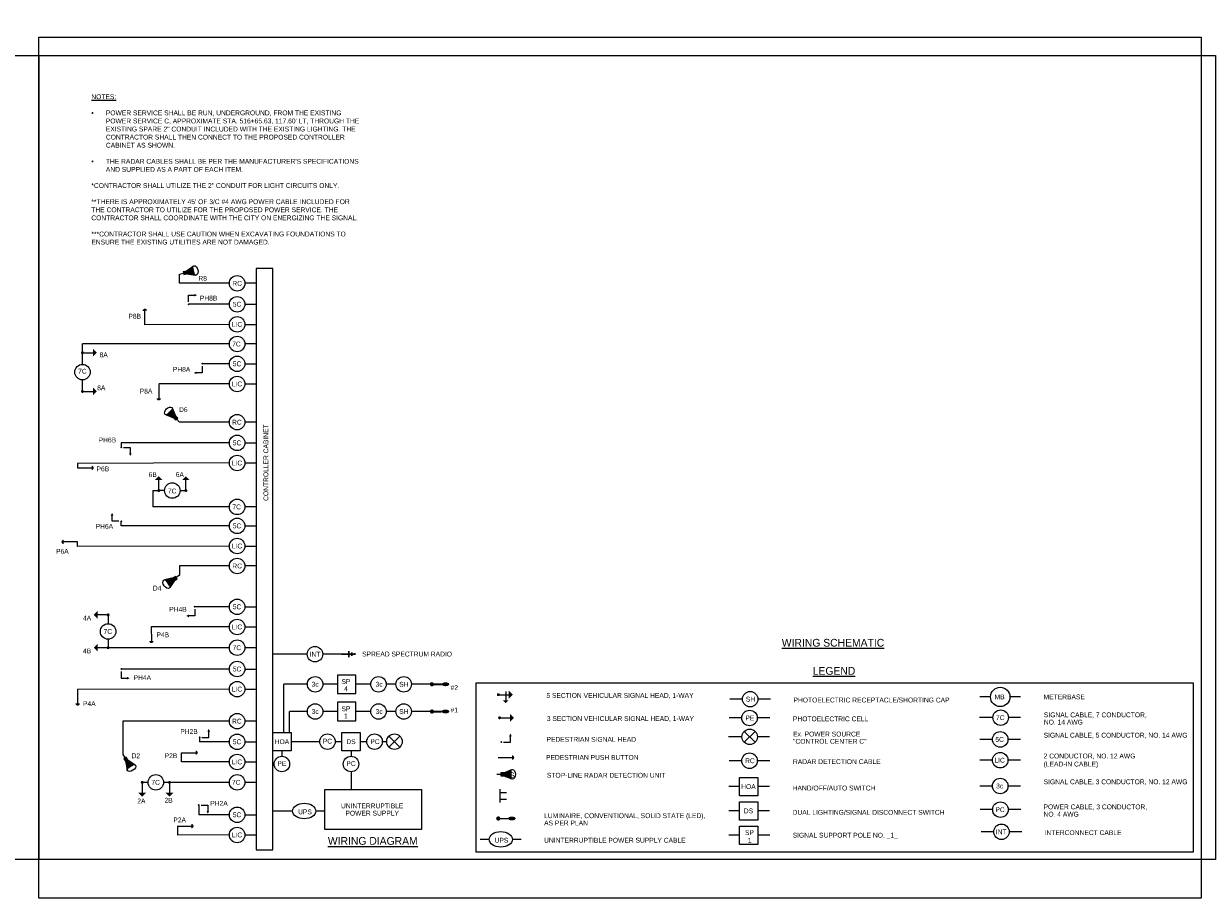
# Model space of a CAD drawing. Header units: feet. Extents: x -492 to 323056, y -198 to 581286.
# Tile 23 of 29: x 126 to 156, y -139 to -116. Entities that reach past the tile are written whole.
import ezdxf
from ezdxf.enums import TextEntityAlignment as Align

# ---------------------------------------------------------------- set-up
doc = ezdxf.new("R2010")
doc.units = ezdxf.units.FT
doc.header["$MEASUREMENT"] = 0
doc.layers.add('COLUMNS', color=6, linetype='Continuous', plot=False)
doc.layers.add('VIEWPORT', color=232, linetype='Continuous', plot=False)
for name, color, linetype in [('LT_P_Luminaires', 2, 'Continuous'), ('SG_P_Detection', 24, 'Continuous'), ('SG_P_Heads', 2, 'Continuous'), ('SG_P_Interconnect_Cable', 7, 'interconnectpr'), ('SH_Data', 7, 'Continuous'), ('ST_Details', 4, 'Continuous'), ('TEXT-DED', 10, 'Continuous')]:
    doc.layers.add(name, color=color, linetype=linetype)
doc.layers.add('SG_P_Heads (Construction)', color=2, linetype='Continuous', lineweight=13)
doc.styles.add('Slanted', font='font31.shx', dxfattribs={"height": 0.14})
doc.styles.add('Slanted-Normal', font='font31.shx', dxfattribs={"height": 0.14})
doc.styles.add('Slanted-Normal LS 0.50', font='ISO_FONTRIGHT.shx', dxfattribs={"height": 0.14})
doc.styles.get("Standard").update_dxf_attribs({"font": 'font31.shx'})
doc.linetypes.add('interconnectpr', pattern='A,1.95,-0.05,["TR",Slanted,S=1,R=0,X=0,Y=-0.06],-0.25,1.95', length=4.2)
doc.dimstyles.get("Standard").update_dxf_attribs({"dimtxt": 0.18, "dimasz": 0.18, "dimexe": 0.18, "dimexo": 0.0625, "dimgap": 0.09, "dimtad": 0, "dimtih": 1, "dimtoh": 1, "dimdec": 4, "dimzin": 0, "dimdsep": 46, "dimtxsty": 'Standard', "dimcen": 0.09, "dimadec": 0, "dimazin": 0, "dimtfac": 1, "dimtdec": 4, "dimtofl": 0, "dimtmove": 0, "dimatfit": 3, "dimfxl": 1, "dimtolj": 1, "dimtzin": 0, "dimarcsym": 0})

# ---------------------------------------------------------------- blocks, each defined once
blk = doc.blocks.new('*D1096')
at = {"layer": 'Defpoints', "color": 0, "transparency": 16777216}
for p in [(87.402, -118.52), (88.583, -118.52), (90.066, -118.52), (88.265, -119.072), (88.583, -121.396)]:
    blk.add_point(p, dxfattribs=at)
at = {"layer": 'TEXT-DED', "color": 0, "lineweight": -2, "transparency": 16777216}
blk.add_arc((88.583, -118.52), 0.636, 191.2725, 258.7275, dxfattribs=at)
at = {"layer": 'TEXT-DED', "color": 0, "transparency": 16777216}
for points in [[(87.938, -118.647), (87.979, -118.643), (87.946, -118.52)], [(88.46, -119.124), (88.456, -119.165), (88.583, -119.157)]]:
    blk.add_solid(points, dxfattribs=at)
blk = doc.blocks.new('CSMP')
at = {"layer": 'LT_P_Luminaires', "linetype": 'Continuous', "lineweight": 0}
h = blk.add_hatch(color=1, dxfattribs=at)
edge = h.paths.add_edge_path()
edge.add_arc((0, 0), 0.055, 0, 360)
at = {"layer": 'LT_P_Luminaires', "lineweight": 35}
h = blk.add_hatch(color=1, dxfattribs=at)
edge = h.paths.add_edge_path()
edge.add_ellipse((0.35, 0), major_axis=(0.1, 0), ratio=0.5, start_angle=0, end_angle=360)
at = {"layer": 'LT_P_Luminaires', "color": 1, "lineweight": 35}
blk.add_line((0, 0), (0.25, 0), dxfattribs=at)
blk = doc.blocks.new('SHSWP')
at = {"layer": 'ST_Details'}
h = blk.add_hatch(color=1, dxfattribs=at)
edge = h.paths.add_edge_path()
edge.add_arc((0, 0), 0.04, 0, 360)
at = {"layer": 'ST_Details', "color": 1}
blk.add_line((0.04, 0), (0.27, 0), dxfattribs=at)
at = {"layer": 'ST_Details', "color": 1, "extrusion": (0, 0, -1)}
blk.add_solid([(-0.27, 0.1), (-0.37, 0), (-0.27, -0.1)], dxfattribs=at)
blk = doc.blocks.new('SHSW5P')
at = {"layer": 'ST_Details'}
h = blk.add_hatch(color=1, dxfattribs=at)
edge = h.paths.add_edge_path()
edge.add_arc((0, 0), 0.04, 0, 360)
at = {"layer": 'ST_Details', "color": 1}
for p, q in [((0.04, 0), (0.27, 0)), ((0.189, 0.086), (0.189, -0.149))]:
    blk.add_line(p, q, dxfattribs=at)
at = {"layer": 'ST_Details', "color": 1, "extrusion": (0, 0, -1)}
for points in [[(-0.27, 0.1), (-0.37, 0), (-0.27, -0.1)], [(-0.255, -0.149), (-0.188, -0.216), (-0.121, -0.149)]]:
    blk.add_solid(points, dxfattribs=at)
blk = doc.blocks.new('PEDPBP')
at = {"layer": 'ST_Details'}
blk.add_hatch(color=1, dxfattribs=at).paths.add_polyline_path([(0.18, 0.028), (0.18, -0.028, 0.999997)])
at = {"layer": 'ST_Details', "color": 1}
blk.add_line((0, 0), (0.18, 0), dxfattribs=at)
blk = doc.blocks.new('PED1P')
at = {"layer": 'SG_P_Heads (Construction)', "color": 2, "linetype": 'Continuous', "lineweight": 30}
blk.add_point((0, 0), dxfattribs=at)
at = {"layer": 'ST_Details', "color": 1, "flags": 128}
blk.add_lwpolyline([(0.06, 0), (0.235, 0), (0.235, -0.15)], dxfattribs=at)
at = {"layer": 'ST_Details', "color": 1, "extrusion": (0, 0, -1)}
blk.add_solid([(-0.27, -0.15), (-0.2, -0.15), (-0.235, -0.22)], dxfattribs=at)
blk = doc.blocks.new('SG_SSRADIO_P')
at = {"layer": 'SG_P_Interconnect_Cable', "linetype": 'Continuous', "lineweight": 30}
for p, q in [((0, 0), (0.35, 0)), ((0.19, -0.075), (0.19, 0.075)), ((0.27, -0.045), (0.27, 0.045)), ((0.35, 0.02), (0.35, -0.02))]:
    blk.add_line(p, q, dxfattribs=at)
blk = doc.blocks.new('SG_DET_SB_RADARP')
at = {"layer": 'SG_P_Detection'}
h = blk.add_hatch(color=256, dxfattribs=at)
edge = h.paths.add_edge_path()
edge.add_line((0.243, 0.12), (0.037, 0.037))
edge.add_line((0.037, 0.037), (0.037, -0.038))
edge.add_line((0.037, -0.038), (0.243, -0.12))
edge.add_ellipse((0.262, 0), major_axis=(0, -0.124), ratio=0.621318, start_angle=194.0157, end_angle=345.9652, ccw=False)
for p, q in [((-0.144, 0), (-0.038, 0)), ((0.037, 0.037), (0.243, 0.12)), ((0.037, -0.038), (0.243, -0.12))]:
    blk.add_line(p, q, dxfattribs=at)
at = {"layer": 'SG_P_Detection', "flags": 128}
blk.add_lwpolyline([(-0.038, 0.037), (-0.038, -0.038), (0.037, -0.038), (0.037, 0.037), (-0.038, 0.037)], close=True, dxfattribs=at)
at = {"layer": 'SG_P_Detection'}
blk.add_ellipse((0.262, 0), major_axis=(0, -0.124), ratio=0.621318, dxfattribs=at)
at = {"layer": 'SG_P_Detection', "extrusion": (0, 0, -1)}
blk.add_solid([(0.037, 0.037), (0.037, -0.038), (-0.038, 0.037), (-0.038, -0.038)], dxfattribs=at)

msp = doc.modelspace()

# ---------------------------------------------------------------- hatches: boundary and pattern name
at = {"layer": 'ST_Details'}
h = msp.add_hatch(color=1, dxfattribs=at)
edge = h.paths.add_edge_path()
edge.add_line((138.11686, -135.74634), (137.911, -135.82893))
edge.add_line((137.911, -135.82893), (137.911, -135.90393))
edge.add_line((137.911, -135.90393), (138.11672, -135.98681))
edge.add_ellipse((138.13545, -135.86659), major_axis=(-0.00006, -0.12393), ratio=0.62131844, start_angle=194.015698, end_angle=345.965162, ccw=False)
h = msp.add_hatch(color=1, dxfattribs=at)
edge = h.paths.add_edge_path()
edge.add_arc((137.77003, -137.00671), 0.055, 0, 360)
h = msp.add_hatch(color=1, dxfattribs=at)
edge = h.paths.add_edge_path()
edge.add_ellipse((138.12003, -137.00671), major_axis=(0.1, 0), ratio=0.5, start_angle=0, end_angle=360)

# ---------------------------------------------------------------- linework, layer by layer
at = {"layer": 'COLUMNS', "color": 3}
msp.add_lwpolyline([(95.53658, -138.06895), (95.53658, -117.31895), (125.91158, -117.31895), (125.91158, -138.06895)], close=True, dxfattribs=at)
at = {"layer": 'COLUMNS', "color": 2}
msp.add_lwpolyline([(125.91158, -138.06895), (125.91158, -117.31895), (156.28658, -117.31895), (156.28658, -138.06895)], close=True, dxfattribs=at)
at = {"layer": 'SH_Data', "color": 3}
msp.add_line((131.52124, -137.81415), (131.94635, -137.81415), dxfattribs=at)
msp.add_lwpolyline([(131.94635, -137.81415), (131.94635, -122.80991), (131.52124, -122.80991), (131.52124, -137.81415)], dxfattribs=at)
at = {"layer": 'SH_Data', "color": 3, "flags": 128}
msp.add_lwpolyline([(137.20049, -133.50187), (155.70964, -133.50187), (155.70964, -137.87482), (137.20049, -137.87482)], close=True, dxfattribs=at)
at = {"layer": 'ST_Details'}
for p, q in [((130.82782, -123.19553), (129.54362, -123.19553)), ((131.52124, -123.19553), (131.22782, -123.19553)), ((130.82782, -123.73606), (129.77429, -123.73606)), ((130.82782, -124.2556), (128.64902, -124.2653)), ((130.82782, -124.76125), (127.03618, -124.76125)), ((131.52124, -124.76125), (131.22782, -124.76125)), ((127.03618, -125.28705), (127.03618, -124.98705)), ((130.82782, -125.27317), (130.12854, -125.27317)), ((130.82782, -125.7927), (129.00322, -125.79203)), ((130.82782, -126.77826), (129.54362, -126.77826)), ((131.52124, -126.77826), (131.22782, -126.77826)), ((130.82782, -127.31275), (128.03478, -127.31275)), ((130.82782, -127.83228), (126.90951, -127.84198)), ((128.85477, -128.54396), (129.00477, -128.54396)), ((129.15477, -128.54396), (129.00477, -128.54396)), ((129.55477, -128.54396), (129.70477, -128.54396)), ((130.82782, -128.96579), (128.85477, -128.96579)), ((131.52124, -128.96579), (131.22782, -128.96579)), ((130.82782, -129.45586), (128.03478, -129.45586)), ((130.82782, -129.9754), (126.90951, -129.9851)), ((130.82782, -130.49053), (129.54362, -130.49053)), ((131.52124, -130.49053), (131.22782, -130.49053)), ((127.69689, -131.75216), (127.69689, -131.97977)), ((130.82782, -131.54442), (129.93345, -131.54442)), ((130.82782, -132.06395), (128.80817, -132.06395)), ((127.69689, -132.37977), (127.69689, -132.59967)), ((130.82782, -132.59967), (127.69689, -132.59967)), ((131.52124, -132.59967), (131.22782, -132.59967)), ((130.82782, -133.14969), (128.03478, -133.14969)), ((135.1282, -133.54304), (134.8782, -133.54304)), ((130.82782, -133.66923), (126.90951, -133.67893)), ((144.07209, -133.92711), (143.74501, -133.92711)), ((144.79916, -133.92711), (144.47209, -133.92711)), ((150.47807, -133.86985), (150.201, -133.86985)), ((151.25514, -133.86985), (150.97807, -133.86985)), ((135.1282, -134.2459), (134.8782, -134.2459)), ((130.82782, -134.49496), (128.07782, -134.49496)), ((128.07782, -134.49496), (128.07782, -135.35747)), ((131.52124, -134.49496), (131.22782, -134.49496)), ((144.05705, -134.41314), (143.72997, -134.41314)), ((144.78412, -134.41314), (144.45705, -134.41314)), ((150.53912, -134.40369), (150.19331, -134.40369)), ((151.24745, -134.40369), (150.93912, -134.40369)), ((144.11933, -134.75775), (144.40217, -135.0406)), ((144.11933, -135.0406), (144.40217, -134.75775)), ((130.82782, -135.02795), (130.05986, -135.02795)), ((135.23113, -135.16527), (134.94829, -134.88243)), ((135.23113, -134.88243), (134.94829, -135.16527)), ((144.06075, -134.89918), (143.71493, -134.89918)), ((144.76908, -134.89918), (144.46075, -134.89918)), ((150.52807, -134.96619), (150.201, -134.96619)), ((151.25514, -134.96619), (150.92807, -134.96619)), ((132.18317, -135.26069), (132.18317, -135.40219)), ((133.96786, -135.26069), (133.96786, -135.40219)), ((130.82782, -135.54748), (129.59378, -135.54748)), ((144.05705, -135.51666), (143.72997, -135.51666)), ((144.78412, -135.51666), (144.45705, -135.51666)), ((150.52807, -135.50326), (150.201, -135.50326)), ((151.25514, -135.50326), (150.92807, -135.50326)), ((128.72958, -136.0743), (128.57958, -136.0743)), ((130.82782, -136.0743), (129.12958, -136.0743)), ((131.52124, -136.0743), (131.22782, -136.0743)), ((143.99516, -136.18306), (143.72145, -136.18306)), ((144.7756, -136.18306), (144.46883, -136.18306)), ((150.52807, -136.16886), (150.201, -136.16886)), ((151.25514, -136.16886), (150.92807, -136.16886)), ((130.82782, -136.91184), (130.03715, -136.91184)), ((132.46078, -136.81415), (132.23371, -136.81415)), ((133.28786, -136.81415), (133.06078, -136.81415)), ((143.99516, -136.81061), (143.72145, -136.81061)), ((144.7756, -136.81061), (144.46883, -136.81061)), ((150.53279, -136.77914), (150.20571, -136.77914)), ((151.25986, -136.77914), (150.93279, -136.77914)), ((130.82782, -137.43137), (129.4876, -137.43469)), ((137.53334, -137.54605), (137.30627, -137.54605)), ((138.36041, -137.54605), (138.13334, -137.54605)), ((143.99628, -137.43817), (143.72258, -137.43817)), ((144.77672, -137.43817), (144.46995, -137.43817)), ((150.55989, -137.34983), (150.23282, -137.34983)), ((151.28696, -137.34983), (150.95989, -137.34983))]:
    msp.add_line(p, q, dxfattribs=at)
at = {"layer": 'ST_Details', "color": 1}
for p, q in [((137.911, -135.82893), (138.11686, -135.74634)), ((137.72994, -135.86643), (137.836, -135.86643)), ((137.911, -135.90393), (138.11672, -135.98681)), ((137.77005, -137.00672), (138.02005, -137.00672))]:
    msp.add_line(p, q, dxfattribs=at)
at = {"layer": 'ST_Details', "flags": 128}
for points in [[(129.54362, -123.19553), (129.54362, -122.9556)], [(131.22782, -123.73606), (131.52124, -123.73606)], [(131.22782, -124.2556), (131.52124, -124.2556)], [(127.03618, -124.98705), (127.03618, -124.76125)], [(131.22782, -125.27317), (131.52124, -125.27317)], [(127.03618, -125.98705), (127.03618, -125.68705)], [(131.22782, -125.7927), (131.52124, -125.7927)], [(128.03478, -127.31275), (128.03478, -127.43103)], [(131.22782, -127.31275), (131.52124, -127.31275)], [(126.90951, -127.84198), (126.90951, -127.9582)], [(131.22782, -127.83228), (131.52124, -127.83228)], [(128.85477, -128.54396), (128.85477, -128.96579)], [(128.03478, -129.45586), (128.03478, -129.33759)], [(131.22782, -129.45586), (131.52124, -129.45586)], [(126.90951, -129.9851), (126.90893, -129.86889)], [(131.22782, -129.9754), (131.52124, -129.9754)], [(129.54362, -130.49053), (129.54362, -130.73046)], [(131.22782, -131.54442), (131.52124, -131.54442)], [(131.22782, -132.06395), (131.52124, -132.06395)], [(132.838, -132.76686), (131.94635, -132.76793)], [(133.71919, -132.76611), (133.238, -132.76669)], [(131.22782, -133.14969), (131.52124, -133.14969)], [(132.84143, -133.54296), (132.23318, -133.54296)], [(132.23318, -134.78702), (132.23318, -133.54296)], [(134.4782, -133.54296), (134.09184, -133.54296)], [(136.05585, -133.54304), (135.5282, -133.54304)], [(131.22782, -133.66923), (131.52124, -133.66923)], [(132.84143, -134.24582), (132.38318, -134.24582)], [(132.38318, -134.78702), (132.38318, -134.24582)], [(134.4782, -134.24582), (134.09184, -134.24582)], [(136.05585, -134.2459), (135.5282, -134.2459)], [(130.05986, -134.91306), (130.05986, -135.02795)], [(131.22782, -135.02795), (131.52124, -135.02795)], [(132.42002, -135.02385), (133.16069, -135.02385)], [(133.56069, -135.02385), (133.73102, -135.02385)], [(134.20469, -135.02385), (134.37502, -135.02385)], [(134.77502, -135.02385), (134.88971, -135.02385)], [(129.59378, -135.54748), (129.59378, -135.30832)], [(131.22782, -135.54748), (131.52124, -135.54748)], [(133.96786, -135.80219), (133.96786, -136.263)], [(130.03715, -136.66253), (130.03715, -136.91184)], [(131.22782, -136.91184), (131.52124, -136.91184)], [(132.23371, -136.81415), (131.94635, -136.81415)], [(129.4876, -137.20192), (129.4876, -137.44107)], [(131.22782, -137.43137), (131.52124, -137.43137)]]:
    msp.add_lwpolyline(points, dxfattribs=at)
for points in [[(134.09184, -133.30613), (133.61817, -133.30613), (133.61817, -133.7798), (134.09184, -133.7798), (134.09184, -133.30613)], [(134.09184, -134.00899), (133.61817, -134.00899), (133.61817, -134.48266), (134.09184, -134.48266), (134.09184, -134.00899)], [(131.94635, -134.78702), (132.42002, -134.78702), (132.42002, -135.26069), (131.94635, -135.26069), (131.94635, -134.78702)], [(134.20469, -134.78702), (134.20469, -135.26069), (133.73102, -135.26069), (133.73102, -134.78702), (134.20469, -134.78702)], [(143.99516, -135.94623), (144.46883, -135.94623), (144.46883, -136.4199), (143.99516, -136.4199), (143.99516, -135.94623)], [(135.78819, -136.263), (135.78819, -137.28881), (133.28819, -137.28881), (133.28819, -136.263), (135.78819, -136.263)], [(143.99516, -136.57378), (144.46883, -136.57378), (144.46883, -137.04745), (143.99516, -137.04745), (143.99516, -136.57378)], [(143.99628, -137.20133), (144.46995, -137.20133), (144.46995, -137.675), (143.99628, -137.675), (143.99628, -137.20133)]]:
    msp.add_lwpolyline(points, close=True, dxfattribs=at)
at = {"layer": 'ST_Details', "color": 1, "flags": 128}
msp.add_lwpolyline([(137.836, -135.82893), (137.836, -135.90393), (137.911, -135.90393), (137.911, -135.82893), (137.836, -135.82893)], close=True, dxfattribs=at)
for points in [[(137.81323, -136.2527), (137.81323, -136.59453)], [(137.81323, -136.33862), (137.98078, -136.33862)], [(137.81323, -136.50862), (137.98078, -136.50862)]]:
    msp.add_lwpolyline(points, dxfattribs=at)
at = {"layer": 'ST_Details'}
for centre, radius in [((131.02782, -123.19553), 0.2), ((131.02782, -123.73606), 0.2), ((131.02782, -124.2556), 0.2), ((131.02782, -124.76125), 0.2), ((131.02782, -125.27317), 0.2), ((127.03618, -125.48705), 0.2), ((131.02782, -125.7927), 0.2), ((131.02782, -126.77826), 0.2), ((131.02782, -127.31275), 0.2), ((131.02782, -127.83228), 0.2), ((129.35477, -128.54396), 0.2), ((131.02782, -128.96579), 0.2), ((131.02782, -129.45586), 0.2), ((131.02782, -129.9754), 0.2), ((131.02782, -130.49053), 0.2), ((131.02782, -131.54442), 0.2), ((127.69689, -132.17977), 0.2), ((131.02782, -132.06395), 0.2), ((131.02782, -132.59967), 0.2), ((133.038, -132.76669), 0.2), ((131.02782, -133.14969), 0.2), ((131.02782, -133.66923), 0.2), ((133.04143, -133.54296), 0.2), ((134.6782, -133.54296), 0.2), ((135.3282, -133.54304), 0.2), ((150.72807, -133.86985), 0.25), ((144.27209, -133.92711), 0.2), ((133.04143, -134.24582), 0.2), ((134.6782, -134.24582), 0.2), ((135.3282, -134.2459), 0.2), ((144.25705, -134.41314), 0.2), ((150.73912, -134.40369), 0.2), ((131.02782, -134.49496), 0.2), ((131.02782, -135.02795), 0.2), ((133.36069, -135.02385), 0.2), ((134.57502, -135.02385), 0.2), ((135.08971, -135.02385), 0.2), ((144.26075, -134.89918), 0.2), ((150.72807, -134.96619), 0.2), ((131.02782, -135.54748), 0.2), ((132.18317, -135.60219), 0.2), ((133.96786, -135.60219), 0.2), ((144.25705, -135.51666), 0.2), ((150.72807, -135.50326), 0.2), ((128.92958, -136.0743), 0.2), ((131.02782, -136.0743), 0.2), ((150.72807, -136.16886), 0.2), ((150.73279, -136.77914), 0.2), ((131.02782, -136.91184), 0.2), ((131.02782, -137.43137), 0.2), ((150.75989, -137.34983), 0.2)]:
    msp.add_circle(centre, radius, dxfattribs=at)
at = {"layer": 'ST_Details', "color": 1}
msp.add_ellipse((138.13545, -135.86659), major_axis=(-0.00006, -0.12393), ratio=0.62131844, dxfattribs=at)
at = {"layer": 'ST_Details'}
for centre in [(132.76078, -136.81415), (137.83334, -137.54605)]:
    msp.add_ellipse(centre, major_axis=(0.3, 0), ratio=0.66666667, dxfattribs=at)
at = {"layer": 'ST_Details', "color": 1, "extrusion": (0, 0, -1)}
msp.add_solid([(-137.836, -135.82893), (-137.836, -135.90393), (-137.911, -135.82893), (-137.911, -135.90393)], dxfattribs=at)

# ---------------------------------------------------------------- block references
at = {"layer": 'SG_P_Detection'}
for p, rotation in [((129.68343, -122.92298), 13.13517474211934), ((129.44278, -126.67606), 134.6171623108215), ((129.42463, -130.8108), 214.0259666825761), ((128.15555, -135.47817), 302.7816496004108)]:
    msp.add_blockref('SG_DET_SB_RADARP', p, dxfattribs=dict(at, rotation=rotation))
at = {"layer": 'SG_P_Detection', "color": 2, "linetype": 'Continuous', "lineweight": 30}
for p, xscale, yscale, zscale, rotation in [((128.64902, -124.2653), -2, 2, 2, 270.5102747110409), ((129.00327, -125.8024), -2, 2, 2, 90.2837420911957), ((126.90893, -129.86889), 1.999999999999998, 1.999999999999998, 1.999999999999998, 180.2837420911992), ((128.80817, -132.06395), -1.999999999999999, 2, 2, 91.10094547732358), ((126.90951, -133.67893), -2, 2, 2, 90.2837420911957), ((129.59378, -135.30832), -2, 2, 2, 180), ((129.48819, -137.20192), 1.999999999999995, 1.999999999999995, 1.999999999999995, 359.7162579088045)]:
    msp.add_blockref('PEDPBP', p, dxfattribs=dict(at, xscale=xscale, yscale=yscale, zscale=zscale, rotation=rotation))
at = {"layer": 'SG_P_Detection', "color": 2, "linetype": 'Continuous', "lineweight": 30, "xscale": 2, "yscale": 2, "zscale": 2}
for p in [(126.90951, -127.9582), (137.76553, -135.4349)]:
    msp.add_blockref('PEDPBP', p, dxfattribs=at)
at = {"layer": 'SG_P_Heads', "color": 2, "linetype": 'Continuous', "lineweight": 30, "extrusion": (0, 0, -1), "xscale": -1}
for p, rotation in [((-129.77429, -123.73606), 270), ((-130.12854, -125.27317), 90), ((-128.03478, -129.33759), 180), ((-129.93345, -131.54442), 90)]:
    msp.add_blockref('PED1P', p, dxfattribs=dict(at, rotation=rotation))
at = {"layer": 'SG_P_Heads', "color": 2, "linetype": 'Continuous', "lineweight": 0, "xscale": -1}
for p, rotation in [((127.03618, -124.98705), 180), ((127.03618, -125.98705), 180), ((128.57958, -136.0743), 90.00000000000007), ((129.27958, -136.0743), 90.00000000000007)]:
    msp.add_blockref('SHSWP', p, dxfattribs=dict(at, rotation=rotation))
at = {"layer": 'SG_P_Heads', "color": 2, "linetype": 'Continuous', "lineweight": 30, "extrusion": (0, 0, -1), "xscale": -1}
for p in [(-128.03478, -127.43103), (-130.03715, -136.66253)]:
    msp.add_blockref('PED1P', p, dxfattribs=at)
at = {"layer": 'SG_P_Heads', "color": 2, "linetype": 'Continuous', "lineweight": 0, "rotation": 90.00000000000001}
for p in [(129.00477, -128.54396), (129.70477, -128.54396)]:
    msp.add_blockref('SHSWP', p, dxfattribs=at)
at = {"layer": 'SG_P_Heads', "color": 2, "linetype": 'Continuous', "lineweight": 0, "xscale": -1}
for p in [(127.69689, -131.75216), (127.69689, -132.59967)]:
    msp.add_blockref('SHSWP', p, dxfattribs=at)
at = {"layer": 'SG_P_Heads', "color": 2, "linetype": 'Continuous', "lineweight": 30, "extrusion": (0, 0, -1)}
for p, rotation in [((-128.03478, -133.14969), 270), ((-130.05986, -134.91306), 180), ((-137.84767, -135.03306), 180)]:
    msp.add_blockref('PED1P', p, dxfattribs=dict(at, rotation=rotation))
at = {"layer": 'SG_P_Heads', "color": 2, "linetype": 'Continuous', "lineweight": 13}
msp.add_blockref('SHSW5P', (137.77181, -133.81148), dxfattribs=at)
at = {"layer": 'SG_P_Heads', "color": 2, "linetype": 'Continuous', "lineweight": 0}
msp.add_blockref('SHSWP', (137.80348, -134.40816), dxfattribs=at)
at = {"layer": 'SG_P_Interconnect_Cable', "linetype": 'Continuous', "lineweight": 30, "zscale": 17.99999999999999, "rotation": 0.3170877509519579}
msp.add_blockref('SG_SSRADIO_P', (133.71919, -132.76611), dxfattribs=at)
at = {"layer": 'ST_Details', "color": 1, "xscale": -1, "rotation": 180}
for p in [(136.05585, -133.54304), (136.05585, -134.2459)]:
    msp.add_blockref('CSMP', p, dxfattribs=at)

# ---------------------------------------------------------------- texts
at = {"layer": 'ST_Details', "color": 1, "insert": (138.13003, -135.88992), "char_height": 0.14, "attachment_point": 5, "line_spacing_factor": 0.6, "style": 'Slanted-Normal LS 0.50'}
msp.add_mtext('\\FISO_FONTLEFT;S', dxfattribs=at)
at = {"layer": 'TEXT-DED', "style": 'Slanted-Normal'}
for s, p in [('R8', (130.02802, -123.00532)), ('PH8B', (130.06563, -123.51388)), ('P8B', (128.22077, -123.98079)), ('8A', (127.4773, -124.97836)), ('PH8A', (129.36842, -125.3528)), ('8A', (127.41534, -125.82997)), ('P8A', (128.51354, -125.91586)), ('D6', (129.52811, -126.39186)), ('PH6B', (127.45287, -127.17676)), ('P6B', (127.39925, -127.92267)), ('6B', (128.7429, -128.0693)), ('6A', (129.4429, -128.0693)), ('PH6A', (127.37613, -129.40511)), ('D4', (128.852, -130.99894)), ('4A', (127.04843, -131.77247)), ('PH4B', (129.27515, -131.54604)), ('P4B', (128.94563, -132.20382)), ('4B', (127.04843, -132.61998)), ('SPREAD SPECTRUM RADIO', (134.25449, -132.70055)), ('PH4A', (128.35524, -133.31039)), ('P4A', (127.04872, -133.98078)), ('PH2B', (129.56055, -134.70078)), ('D2', (128.30408, -135.32583)), ('P2B', (129.15796, -135.32467)), ('2A', (128.45111, -136.49181)), ('2B', (129.15305, -136.47398)), ('PH2A', (130.3347, -136.55216)), ('P2A', (129.38172, -136.98065))]:
    msp.add_text(s, height=0.125, dxfattribs=at).set_placement(p, align=Align.TOP_LEFT)
for s, height, p in [('RC', 0.125, (131.02867, -123.19553)), ('5C', 0.125, (131.02599, -123.73606)), ('LIC', 0.125, (131.02599, -124.2556)), ('7C', 0.125, (131.01108, -124.76125)), ('5C', 0.125, (131.02599, -125.27317)), ('7C', 0.125, (127.03403, -125.46436)), ('LIC', 0.125, (131.02599, -125.7927)), ('RC', 0.125, (131.02149, -126.77826)), ('5C', 0.125, (131.02599, -127.31275)), ('LIC', 0.125, (131.02599, -127.83228)), ('7C', 0.125, (129.34952, -128.55531)), ('7C', 0.125, (131.01598, -128.96579)), ('5C', 0.125, (131.02599, -129.45586)), ('LIC', 0.125, (131.02599, -129.9754)), ('RC', 0.125, (131.02867, -130.49053)), ('5C', 0.125, (131.02599, -131.54442)), ('LIC', 0.125, (131.02599, -132.06395)), ('7C', 0.125, (127.69045, -132.17977)), ('%%UWIRING SCHEMATIC', 0.2, (146.41144, -132.47159)), ('7C', 0.125, (131.02137, -132.59967)), ('INT', 0.125, (133.03855, -132.76669)), ('5C', 0.125, (131.02599, -133.14969)), ('LIC', 0.125, (131.02599, -133.66923)), ('3c', 0.125, (133.04198, -133.54296)), ('3c', 0.125, (134.69299, -133.54296)), ('SH', 0.125, (135.33234, -133.54304)), ('#2', 0.125, (136.63391, -133.62981)), ('SH', 0.125, (144.28052, -133.92711)), ('MB', 0.125, (150.7124, -133.86985)), ('3c', 0.125, (133.04198, -134.24582)), ('3c', 0.125, (134.69299, -134.24582)), ('SH', 0.125, (135.33234, -134.2459)), ('#1', 0.125, (136.63391, -134.20876)), ('RC', 0.125, (131.02038, -134.49496)), ('PE', 0.125, (144.26548, -134.41314)), ('7C', 0.125, (150.72939, -134.40369)), ('5C', 0.125, (131.02599, -135.02795)), ('HOA', 0.125, (132.18483, -135.02385)), ('PC', 0.125, (133.36069, -135.01227)), ('DS', 0.125, (133.96786, -135.0255)), ('PC', 0.125, (134.58661, -135.02385)), ('5C', 0.125, (150.7123, -134.96619)), ('RC', 0.125, (144.26548, -135.51666)), ('LIC', 0.125, (150.7123, -135.50326)), ('LIC', 0.125, (131.02599, -135.54748)), ('PE', 0.125, (132.18317, -135.5906)), ('PC', 0.125, (133.96786, -135.5906)), ('7C', 0.125, (128.92453, -136.0743)), ('7C', 0.125, (131.00393, -136.0743)), ('HOA', 0.125, (144.22804, -136.18306)), ('3c', 0.125, (150.7123, -136.16886)), ('5C', 0.125, (131.02599, -136.91184)), ('DS', 0.125, (144.22804, -136.81061)), ('PC', 0.125, (150.72466, -136.77914)), ('INT', 0.125, (150.75176, -137.34983)), ('LIC', 0.125, (131.02599, -137.43137)), ('%%UWIRING DIAGRAM', 0.2, (134.52977, -137.58556))]:
    msp.add_text(s, height=height, dxfattribs=at).set_placement(p, align=Align.MIDDLE_CENTER)
msp.add_text('CONTROLLER CABINET', height=0.125, rotation=90, dxfattribs=at).set_placement((131.77099, -127.82281), align=Align.MIDDLE_CENTER)
msp.add_text('P6A', height=0.125, rotation=0.283742, dxfattribs=at).set_placement((126.35206, -130.04912), align=Align.TOP_LEFT)
for s, p in [('METERBASE', (151.84783, -133.86985)), ('HAND/OFF/AUTO SWITCH', (145.36829, -136.22115)), ('DUAL LIGHTING/SIGNAL DISCONNECT SWITCH', (145.36829, -136.8487)), ('SIGNAL SUPPORT POLE NO. _1_', (145.36941, -137.43817))]:
    msp.add_text(s, height=0.125, dxfattribs=at).set_placement(p, align=Align.MIDDLE_LEFT)
for s, p in [('SP', (144.13852, -137.43629)), ('1', (144.21243, -137.63124))]:
    msp.add_text(s, height=0.125, dxfattribs=at).set_placement(p)
at = {"layer": 'TEXT-DED', "char_height": 0.125, "style": 'Slanted-Normal'}
for s, insert, width, attachment_point in [('{\\LNOTES:\\P}\\P\\pxi-3,l3,t3;{\\fSymbol|b0|i0|c2|p18;·^I}POWER SERVICE SHALL BE RUN, UNDERGROUND, FROM THE EXISTING POWER SERVICE C, APPROXIMATE STA. 516+65.63, 117.60\' LT, THROUGH THE EXISTING SPARE 2" CONDUIT INCLUDED WITH THE EXISTING LIGHTING. THE CONTRACTOR SHALL THEN CONNECT TO THE PROPOSED CONTROLLER CABINET AS SHOWN. \\P\\pi0,l0,tz;\\P\\pi-3,l3,t3;{\\fSymbol|b0|i0|c2|p18;·^I}THE RADAR CABLES SHALL BE PER THE MANUFACTURER\'S SPECIFICATIONS AND SUPPLIED AS A PART OF EACH ITEM. \\P\\pi0,l0,tz;\\P*CONTRACTOR SHALL UTILIZE THE 2" CONDUIT FOR LIGHT CIRCUITS ONLY.\\P\\P**THERE IS APPROXIMATELY 45\' OF 3/C #4 AWG POWER CABLE INCLUDED FOR THE CONTRACTOR TO UTILIZE FOR THE PROPOSED POWER SERVICE. THE CONTRACTOR SHALL COORDINATE WITH THE CITY ON ENERGIZING THE SIGNAL. \\P\\P***CONTRACTOR SHALL USE CAUTION WHEN EXCAVATING FOUNDATIONS TO ENSURE THE EXISTING UTILITIES ARE NOT DAMAGED. ', (127.26421, -120.25643), 6.7556914, 4), ('SIGNAL CABLE, 5 CONDUCTOR, NO. 14 AWG', (151.84783, -134.7946), 3.7177978, 1), ('2 CONDUCTOR, NO. 12 AWG \\P(LEAD-IN CABLE)', (151.84783, -135.33167), 3.7177978, 1), ('SIGNAL CABLE, 3 CONDUCTOR, NO. 12 AWG', (151.84783, -135.99727), 3.7177978, 1)]:
    msp.add_mtext(s, dxfattribs=dict(at, insert=insert, width=width, attachment_point=attachment_point))
at = {"layer": 'TEXT-DED', "style": 'Slanted-Normal'}
for s, insert, char_height, attachment_point, line_spacing_factor in [('{\\Ffont31|c0;\\LLEGEND}', (145.88728, -133.09673), 0.2, 1, 1.44), ('PHOTOELECTRIC RECEPTACLE/SHORTING CAP', (145.39185, -133.95045), 0.125, 4, 0.9), ('SIGNAL CABLE, 7 CONDUCTOR, \\PNO. 14 AWG', (151.85446, -134.42703), 0.125, 4, 0.9), ('PHOTOELECTRIC CELL', (145.37681, -134.43648), 0.125, 4, 0.9), ('Ex. POWER SOURCE\\P"CONTROL CENTER C"', (145.3805, -134.92251), 0.125, 4, 0.9), ('RADAR DETECTION CABLE', (145.37681, -135.53999), 0.125, 4, 0.9), ('STOP-LINE RADAR DETECTION UNIT', (139.02525, -135.89268), 0.125, 4, 0.9), ('UNINTERRUPTIBLE\\PPOWER SUPPLY', (134.51486, -136.77622), 0.125, 5, 0.9), ('POWER CABLE, 3 CONDUCTOR,\\PNO. 4 AWG', (151.84593, -136.80247), 0.125, 4, 0.9), ('UPS\\P', (132.77952, -136.83748), 0.125, 5, 0.6), ('INTERCONNECT CABLE', (151.87303, -137.37316), 0.125, 4, 0.9), ('UPS\\P', (137.85208, -137.56938), 0.125, 5, 0.6), ('UNINTERRUPTIBLE POWER SUPPLY CABLE', (138.9531, -137.56938), 0.125, 4, 0.9)]:
    msp.add_mtext(s, dxfattribs=dict(at, insert=insert, char_height=char_height, attachment_point=attachment_point, line_spacing_factor=line_spacing_factor))
at = {"layer": 'TEXT-DED', "char_height": 0.125, "width": 4.2369905, "attachment_point": 4, "line_spacing_factor": 0.9, "style": 'Slanted-Normal'}
for s, insert in [('5 SECTION VEHICULAR SIGNAL HEAD, 1-WAY', (139.01236, -133.8425)), ('3 SECTION VEHICULAR SIGNAL HEAD, 1-WAY', (139.02214, -134.43942)), ('PEDESTRIAN SIGNAL HEAD', (139.0155, -134.96627)), ('PEDESTRIAN PUSH BUTTON', (139.00224, -135.43133)), ('LUMINAIRE, CONVENTIONAL, SOLID STATE (LED), AS PER PLAN', (138.95327, -137.03005))]:
    msp.add_mtext(s, dxfattribs=dict(at, insert=insert))

# ---------------------------------------------------------------- dimensions: what is measured, and where the dimension line sits
at = {"layer": 'TEXT-DED'}
dim = msp.add_angular_dim_2l(base=(88.26454, -119.07157), line1=((88.58273, -121.39636), (88.58273, -118.52045)), line2=((90.06555, -118.52045), (87.40177, -118.52045)), text=' ', dimstyle='Standard', override={"dimscale": 1, "dimasz": 0.125, "dimlfac": 1}, dxfattribs=at)
dim.commit()
dim.dimension.update_dxf_attribs({"geometry": '*D1096', "text_midpoint": (146.60877, -21.78386)})

# ---------------------------------------------------------------- next in the draw order: texts
at = {"layer": 'TEXT-DED', "char_height": 0.125, "attachment_point": 5, "line_spacing_factor": 0.9, "style": 'Slanted-Normal', "bg_fill": 3, "box_fill_scale": 1.1, "bg_fill_color": 7, "bg_fill_transparency": 0}
for s, insert in [('SP\\P4', (133.83626, -133.5663)), ('SP\\P1', (133.83626, -134.26916))]:
    msp.add_mtext(s, dxfattribs=dict(at, insert=insert))

# ---------------------------------------------------------------- next in the draw order: linework, layer by layer
at = {"layer": 'ST_Details', "flags": 128}
for points in [[(133.61817, -133.54296), (133.24143, -133.54296)], [(133.61817, -134.24582), (133.24143, -134.24582)]]:
    msp.add_lwpolyline(points, dxfattribs=at)
at = {"layer": 'VIEWPORT'}
msp.add_lwpolyline([(125.91158, -116.8418), (155.91235, -116.8418), (155.91235, -139.06671), (125.91158, -139.06671)], close=True, dxfattribs=at)

doc.saveas('drawing.dxf')
